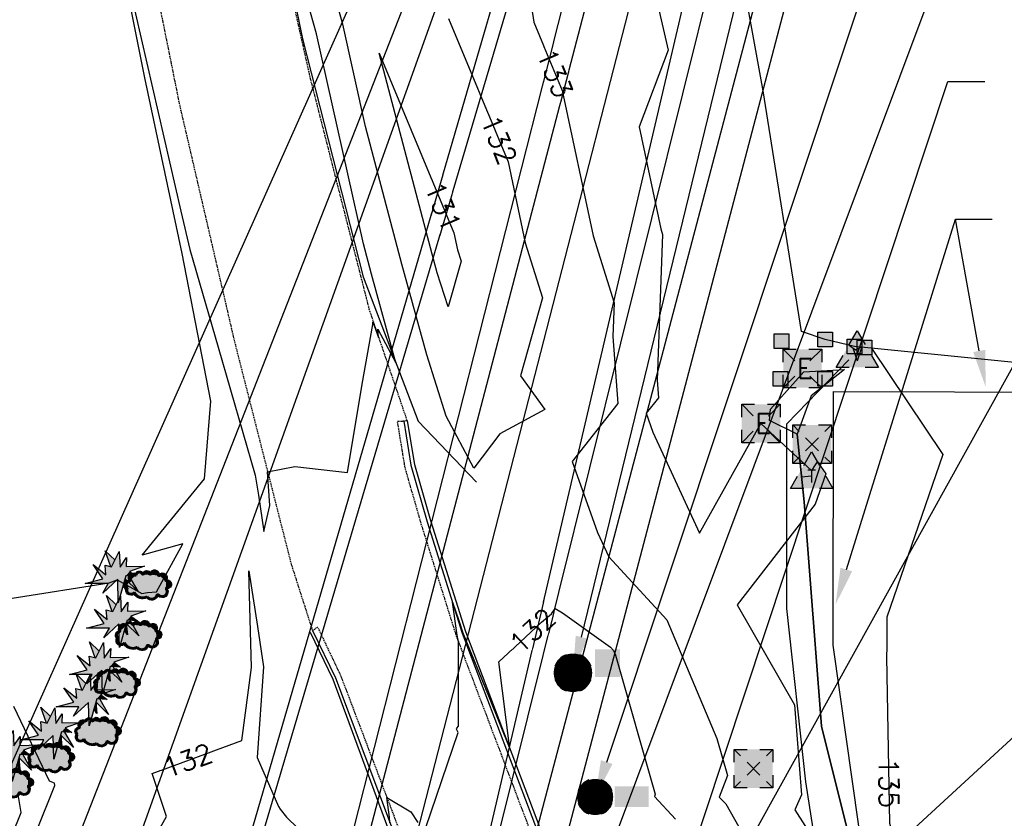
# Model space of a CAD drawing. Header units: feet. Extents: x 351431 to 355879, y 310968 to 329728.
# Tile 143 of 254: x 353538 to 353739, y 321791 to 321954. Entities that reach past the tile are written whole.
import ezdxf
from ezdxf.enums import TextEntityAlignment as Align

# ---------------------------------------------------------------- set-up
doc = ezdxf.new("R2010")
doc.units = ezdxf.units.FT
doc.header["$MEASUREMENT"] = 0
doc.linetypes.add('D25', pattern=[0.375, 0.25, -0.125])
for name, color, linetype in [('ELIF', 153, 'LINKFENCE'), ('ELTCH-EG1', 253, 'Continuous'), ('ELTCN-EG1', 251, 'Continuous'), ('ELTNB-EG1', 55, 'Continuous'), ('ELUEU', 153, 'UE'), ('ELUTU', 153, 'UT'), ('ELYCB-BACK', 5, 'Continuous'), ('ELYCB-FL', 2, 'Continuous'), ('ELYSP', 1, 'D25'), ('ELYSS', 2, 'Continuous'), ('ESIO', 4, 'Continuous'), ('ESIP', 41, 'Continuous'), ('ESMask', 155, 'Continuous'), ('ESUD', 5, 'Continuous'), ('ESUE', 2, 'Continuous'), ('ESUS', 5, 'Continuous'), ('ESUT', 2, 'Continuous'), ('ESUV', 13, 'Continuous'), ('ETFS', 6, 'Continuous'), ('ETIF', 4, 'Continuous'), ('ETTC', 252, 'Continuous'), ('ETUD', 4, 'Continuous'), ('ETUS', 2, 'Continuous')]:
    doc.layers.add(name, color=color, linetype=linetype)
doc.styles.add('L60', font='simplex', dxfattribs={"height": 2.4})
doc.styles.add('L80', font='simplex', dxfattribs={"height": 4})
doc.styles.add('ROMANSM', font='romansm.shx')
doc.linetypes.add('LINKFENCE', pattern='A,0.25,-0.08,0.25,-0.08,["X",ROMANSM,S=0.08,R=0,X=-0.004,Y=-0.04],-0.12', length=0.78)
doc.linetypes.add('UE', pattern='A,0.25,-0.07,0.07,-0.07,0.07,-0.07,0.07,-0.07,0.25,-0.06,["UE",ROMANSM,S=0.08,R=0,X=-0.02,Y=-0.04],-0.175', length=1.225)
doc.linetypes.add('UT', pattern='A,0.25,-0.07,0.07,-0.07,0.07,-0.07,0.25,-0.08,["UT",ROMANSM,S=0.08,R=0,X=-0.04,Y=-0.04],-0.15', length=1.08)

# ---------------------------------------------------------------- blocks, each defined once
blk = doc.blocks.new('ESIPOST')
blk.add_lwpolyline([(0.03, 0.0299), (0.03, -0.03), (-0.03, -0.03), (-0.03, 0.0299), (0.03, 0.0299)])
at = {"layer": 'ESMask'}
blk.add_solid([(-0.03, -0.03), (-0.03, 0.0299), (0.03, -0.03), (0.03, 0.0299)], dxfattribs=at)
blk = doc.blocks.new('ESICTREE')
blk.add_lwpolyline([(-0.0228, 0.0326), (0.0086, 0.0955), (0.012, 0.0318), (0.0384, 0.0707), (0.0368, 0.0342), (0.1121, 0.0359), (0.0509, 0.0144), (0.0782, -0.0055), (0.036, -0.003), (0.0045, -0.1139), (0.002, -0.0179), (-0.0592, -0.0742), (-0.0369, -0.0353), (-0.1304, -0.0353), (-0.0584, -0.0162), (-0.0982, 0.0425), (-0.046, 0.0003), (-0.0493, 0.04)], close=True)
for points in [[(-0.0255, 0.0334), (-0.0485, 0.0988), (-0.0089, 0.0605)], [(0.0483, -0.0037), (0.084, -0.0667), (0.0324, -0.0157), (0.0368, -0.0626), (0.0245, -0.0432)]]:
    blk.add_lwpolyline(points)
at = {"layer": 'ESMask'}
for points in [[(-0.0255, 0.0334), (-0.0485, 0.0988), (-0.0228, 0.0326), (-0.0089, 0.0605)], [(-0.0228, 0.0326), (0.0086, 0.0955), (-0.0369, -0.0353), (0.002, -0.0179)], [(0.002, -0.0179), (0.0086, 0.0955), (0.036, -0.003), (0.012, 0.0318)], [(-0.0369, -0.0353), (-0.0584, -0.0162), (-0.046, 0.0003), (-0.0982, 0.0425)], [(0.012, 0.0318), (0.0384, 0.0707), (0.036, -0.003), (0.0368, 0.0342)], [(-0.046, 0.0003), (-0.0369, -0.0353), (-0.0493, 0.04), (-0.0228, 0.0326)], [(0.0368, 0.0342), (0.1121, 0.0359), (0.036, -0.003), (0.0509, 0.0144)], [(0.036, -0.003), (0.0509, 0.0144), (0.0782, -0.0055)], [(-0.0369, -0.0353), (-0.1304, -0.0353), (-0.0584, -0.0162)], [(-0.0369, -0.0353), (0.002, -0.0179), (-0.0592, -0.0742)], [(0.002, -0.0179), (0.036, -0.003), (0.0045, -0.1139)], [(0.0245, -0.0432), (0.0368, -0.0626), (0.0324, -0.0157)], [(0.0324, -0.0157), (0.036, -0.003), (0.084, -0.0667), (0.0483, -0.0037)]]:
    blk.add_solid(points, dxfattribs=at)
blk = doc.blocks.new('ESIDTREE')
blk.add_lwpolyline([(-0.0825, 0.0208, -0.658219), (-0.0543, 0.049, -0.594626), (-0.0245, 0.0498, -0.704437), (0.0052, 0.0498, -0.885068), (0.0416, 0.0438, -0.916303), (0.0721, 0.0223, -1.027393), (0.0751, -0.0141, -0.880235), (0.0364, -0.0431, -0.569977), (-0.0089, -0.052, -0.370407), (-0.061, -0.0364, -0.824221), (-0.0922, -0.0097, -0.566054), (-0.0825, 0.0208, -0.480508)], format="xyb")
at = {"layer": 'ESMask', "const_width": 0.01}
blk.add_lwpolyline([(-0.0779, 0.0227, -0.792768), (-0.0511, 0.0413, -0.768721), (-0.0289, 0.0473, 0.639322), (-0.0198, 0.0481, -0.704437), (0.0005, 0.0481, 0.72706), (0.01, 0.0484, -0.885068), (0.0366, 0.044, 0.713475), (0.0454, 0.0406, -0.916303), (0.0678, 0.0248, 0.615666), (0.0727, 0.0173, -1.027393), (0.0748, -0.0091, 0.556873), (0.0707, -0.0166, -0.880235), (0.04, -0.0396, 0.556256), (0.0317, -0.0414, -0.62875), (-0.0075, -0.0457, -0.457201), (-0.0599, -0.0275, -1.148825), (-0.0854, -0.0089, -0.666281), (-0.0814, 0.0159, 0.45741)], format="xyb", close=True, dxfattribs=at)
at = {"layer": 'ESMask'}
for points in [[(-0.0825, 0.0208), (-0.0543, 0.049), (0.0721, 0.0223), (0.0416, 0.0438)], [(-0.079, 0.0326), (-0.0729, 0.0238), (-0.0638, 0.0466), (-0.0573, 0.0372)], [(-0.0187, 0.044), (-0.0158, 0.0532), (-0.0004, 0.0423), (-0.0009, 0.052)], [(0.0105, 0.0432), (0.0168, 0.0574), (0.0348, 0.0399), (0.0336, 0.0548)], [(0.0445, 0.0383), (0.0562, 0.0462), (0.0628, 0.0226), (0.0702, 0.0328)], [(-0.0825, 0.0208), (-0.0922, -0.0097), (0.0721, 0.0223), (0.0751, -0.0141)], [(0.0704, -0.0072), (0.085, -0.004), (0.0691, 0.0173), (0.0823, 0.0154)], [(-0.087, -0.0082), (-0.0836, -0.0336), (0.0749, -0.0108), (0.0649, -0.0431)], [(-0.0495, -0.0328), (-0.05, -0.0434), (0.0292, -0.0385), (0.018, -0.0545)]]:
    blk.add_solid(points, dxfattribs=at)
blk = doc.blocks.new('ESUELOAD')
for p, q in [((-0.0789, 0.0789), (-0.0526, 0.0526)), ((0.0526, 0.0526), (0.0789, 0.0789)), ((-0.0263, 0.0263), (0.0263, -0.0263)), ((-0.0263, -0.0263), (0.0263, 0.0263)), ((-0.0789, -0.0789), (-0.0526, -0.0526)), ((0.0526, -0.0526), (0.0789, -0.0789))]:
    blk.add_line(p, q)
for points in [[(-0.0789, 0.0263), (-0.0789, 0.0789), (-0.0263, 0.0789)], [(0.0263, 0.0789), (0.0789, 0.0789), (0.0789, 0.0263)], [(-0.0263, -0.0789), (-0.0789, -0.0789), (-0.0789, -0.0263)], [(0.0789, -0.0263), (0.0789, -0.0789), (0.0263, -0.0789)]]:
    blk.add_lwpolyline(points)
at = {"layer": 'ESMask'}
blk.add_solid([(-0.0789, -0.0789), (-0.0789, 0.0789), (0.0789, -0.0789), (0.0789, 0.0789)], dxfattribs=at)
blk = doc.blocks.new('ESUTPED')
for points in [[(-0.0325, 0.0438), (0, 0.1), (0.0325, 0.0438)], [(-0.0325, -0.05), (-0.0866, -0.05), (-0.058, -0.0005)], [(0.058, -0.0005), (0.0866, -0.05), (0.0325, -0.05)]]:
    blk.add_lwpolyline(points)
at = {"layer": 'ESMask'}
blk.add_solid([(-0.0866, -0.05), (0, 0.1), (0.0866, -0.05)], dxfattribs=at)
at = {"style": 'L60'}
blk.add_text('T', height=0.0528, dxfattribs=at).set_placement((0, -0.0001), align=Align.MIDDLE)
blk = doc.blocks.new('ESUETRANS')
for p, q in [((-0.0787, 0.0787), (-0.0314, 0.0314)), ((0.0307, 0.0307), (0.0787, 0.0787)), ((-0.0787, -0.0787), (-0.0314, -0.0314)), ((0.0307, -0.0307), (0.0787, -0.0787))]:
    blk.add_line(p, q)
for points in [[(-0.0787, 0.0262), (-0.0787, 0.0787), (-0.0262, 0.0787)], [(0.0262, 0.0787), (0.0787, 0.0787), (0.0787, 0.0262)], [(-0.0787, -0.0787), (-0.0787, -0.0262)], [(0.0787, -0.0262), (0.0787, -0.0787), (0.0262, -0.0787)], [(-0.0262, -0.0787), (-0.0787, -0.0787)]]:
    blk.add_lwpolyline(points)
at = {"layer": 'ESMask'}
blk.add_solid([(-0.0787, 0.0787), (-0.0787, -0.0787), (0.0787, 0.0787), (0.0787, -0.0787)], dxfattribs=at)
at = {"style": 'L80'}
blk.add_text('E', height=0.08, dxfattribs=at).set_placement((-0.0232, -0.0394))
blk = doc.blocks.new('ESUDFI')
for p, q in [((0.0005, 0.0379), (0.0133, 0.0508)), ((-0.0246, 0.0125), (-0.012, 0.0252)), ((-0.0118, -0.0119), (0.0118, 0.0119)), ((0.0236, 0.0239), (0.0369, 0.0373)), ((0.0379, 0.001), (0.0506, 0.0139)), ((-0.0506, -0.0139), (-0.0371, -0.0002)), ((-0.0369, -0.0373), (-0.0236, -0.0239)), ((-0.0133, -0.0508), (0.0002, -0.0371)), ((0.0128, -0.0244), (0.0253, -0.0117))]:
    blk.add_line(p, q)
for radius, start, end in [(0.0787, 110, 160), (0.0525, 332.8055, 117.8903), (0.0787, 20, 70), (0.0525, 152.8055, 297.8903), (0.0787, 200, 250), (0.0787, 290, 340)]:
    blk.add_arc((0, 0), radius, start, end)
at = {"layer": 'ESMask', "const_width": 0.0787}
blk.add_lwpolyline([(-0.0394, 0, 1), (0.0394, 0, 1)], format="xyb", close=True, dxfattribs=at)
at = {"layer": 'ESMask', "color": 155}
blk.add_solid([(0.0906, -0.0176), (0.0906, 0.0964), (0.1931, -0.0176), (0.1931, 0.0964)], dxfattribs=at)
blk = doc.blocks.new('ESUVPED')
for points in [[(-0.0325, 0.0443), (-0.0001, 0.1005), (0.0324, 0.0443)], [(-0.0325, -0.0495), (-0.0866, -0.0495), (-0.0581, 0)], [(0.0579, 0), (0.0865, -0.0495), (0.0324, -0.0495)]]:
    blk.add_lwpolyline(points)
at = {"layer": 'ESMask'}
blk.add_solid([(-0.0866, -0.0495), (-0.0001, 0.1005), (0.0865, -0.0495)], dxfattribs=at)
at = {"style": 'L60'}
blk.add_text('V', height=0.0528, dxfattribs=at).set_placement((-0.0005, 0.0043), align=Align.MIDDLE)
blk = doc.blocks.new('ESUSMHOLE')
for radius, start, end in [(0.0738, 110, 160), (0.0492, 65, 115), (0.0738, 20, 70), (0.0492, 155, 205), (0.0492, 335, 25), (0.0738, 200, 250), (0.0738, 290, 340), (0.0492, 245, 295)]:
    blk.add_arc((0, 0), radius, start, end)
at = {"layer": 'ESMask', "const_width": 0.0738}
blk.add_lwpolyline([(-0.0369, 0, 1), (0.0369, 0, 1)], format="xyb", close=True, dxfattribs=at)
at = {"layer": 'ESMask'}
blk.add_solid([(0.0796, -0.0411), (0.0796, 0.0441), (0.2186, -0.0411), (0.2186, 0.0441)], dxfattribs=at)

msp = doc.modelspace()

# ---------------------------------------------------------------- linework, layer by layer
at = {"layer": 'ELIF', "flags": 128}
msp.add_lwpolyline([(353720.98, 321759.47), (353709.67, 321789.03), (353704.39, 321826.03), (353704.43, 321877.9), (353803.47, 321877.65), (353803.22, 321741.8)], close=True, dxfattribs=at)
at = {"layer": 'ELTCH-EG1', "elevation": 135, "flags": 128}
msp.add_lwpolyline([(353707.64, 321887.39), (353708.97, 321886.42), (353710.07, 321886.99)], dxfattribs=at)
at = {"layer": 'ELTCN-EG1', "flags": 128}
for points, elevation in [([(353666.75, 321964.6), (353670.65, 321947.7), (353664.69, 321931.99), (353669.13, 321911.15), (353669.49, 321910.02), (353668.37, 321880.22), (353668.64, 321876.6), (353666.16, 321873.45), (353667.53, 321869.62), (353677.07, 321848.98), (353689.62, 321871.36), (353700.01, 321861.71), (353700.49, 321862.53), (353701.21, 321863.56), (353702.87, 321861.08), (353700.73, 321854.85), (353684.74, 321834.32), (353696.51, 321813.83), (353697.89, 321795.47), (353696.53, 321792.43), (353701.75, 321784.32)], 134), ([(353536.44, 321835.68), (353556.34, 321838.83), (353557.98, 321839.4), (353562.96, 321836.63), (353564.16, 321836.83), (353565.96, 321836.97), (353571.38, 321846.77), (353563.09, 321844.46), (353575.79, 321860.09), (353577.11, 321875.93), (353571.24, 321906.14), (353563.6, 321942.01), (353560.02, 321960.18)], 133), ([(353560.51, 321960.25), (353571, 321914.78), (353572.79, 321906.91), (353578.59, 321886.99), (353586.2, 321860.84), (353586.84, 321856.69), (353587.96, 321849.32), (353589.19, 321854.6), (353588.72, 321861.5), (353594.28, 321862.55), (353605.08, 321861.33), (353608.08, 321879.44), (353610.26, 321891.58), (353610.26, 321892.16), (353611.43, 321888.95), (353611.23, 321890.67), (353614.96, 321883.78), (353609.97, 321901.92), (353608.36, 321908.07), (353598.74, 321951.04), (353596.26, 321959.81)], 133), ([(353650.37, 321823.01), (353651.49, 321821.91), (353651.2, 321818.71), (353649.4, 321820.95), (353650.37, 321823.01)], 131), ([(353530.12, 321760.01), (353545.22, 321797.39), (353545.15, 321797.87), (353544.13, 321798.23), (353536.84, 321813.49)], 133), ([(353527.76, 321765.8), (353538.28, 321791.86), (353537.78, 321795.15)], 134), ([(353613.74, 321789.76), (353613.65, 321790.93), (353613.12, 321794.91), (353618, 321792), (353619.45, 321789.78)], 132)]:
    msp.add_lwpolyline(points, dxfattribs=dict(at, elevation=elevation))
at = {"layer": 'ELUEU', "flags": 128}
msp.add_lwpolyline([(353721.77, 321704.52), (353722.16, 321740.23), (353710.11, 321777.03), (353702, 321809.52), (353698.45, 321855.38), (353697.02, 321869.19), (353691.4, 321871.96), (353691.57, 321874.33), (353698.39, 321881.9), (353706.71, 321882.4)], dxfattribs=at)
at = {"layer": 'ELUTU', "flags": 128}
msp.add_lwpolyline([(353706.71, 321882.4), (353699.92, 321877.03), (353697.02, 321869.19), (353698.45, 321855.38), (353702, 321809.52), (353710.11, 321777.03), (353722.16, 321740.23), (353721.77, 321704.52)], dxfattribs=at)
at = {"layer": 'ELUTU'}
msp.add_lwpolyline([(353699.99, 321860.61), (353697.93, 321860.4)], dxfattribs=at)
at = {"layer": 'ELYCB-BACK', "flags": 128}
msp.add_lwpolyline([(353617.24, 321871.91), (353618.78, 321862.99), (353622.03, 321851.51), (353629.18, 321828.85), (353644.71, 321787.86), (353647.19, 321782.38), (353648.68, 321779.22), (353651.41, 321774.24), (353661.19, 321760.49), (353674.17, 321748.31), (353688.39, 321738.87), (353704.07, 321732.2), (353706.02, 321731.56), (353711.62, 321729.9), (353714.59, 321729.25), (353720.68, 321728.08), (353722.86, 321727.86), (353738.01, 321725.94), (353757.51, 321724.52)], dxfattribs=at)
msp.add_lwpolyline([(353597.41, 321828.72), (353602.04, 321819.1), (353617.02, 321778.7), (353619.37, 321772.81), (353620.5, 321770.08), (353622.71, 321764.58), (353629.17, 321748.85), (353627.05, 321746.7, 0.228431), (353561.69, 321741.92), (353560.51, 321741.32), (353559.24, 321740.6), (353556.9, 321739.17), (353555.52, 321738.28), (353555.37, 321738.16, -0.0557), (353506, 321714.26)], format="xyb", dxfattribs=at)
at = {"layer": 'ELYCB-FL', "flags": 128}
msp.add_lwpolyline([(353616.6, 321871.83), (353618.04, 321862.84), (353621.37, 321851.24), (353628.54, 321828.54), (353644.07, 321787.64), (353646.52, 321781.95), (353648.05, 321778.85), (353650.83, 321773.74), (353660.72, 321759.96), (353673.79, 321747.77), (353688.08, 321738.25), (353703.73, 321731.45), (353705.79, 321730.9), (353711.44, 321729.17), (353714.45, 321728.52), (353720.64, 321727.37), (353738.01, 321725.21), (353757.5, 321723.77)], dxfattribs=at)
msp.add_lwpolyline([(353597.88, 321829.06), (353602.61, 321819.39), (353617.78, 321778.98), (353620.09, 321773.08), (353621.09, 321770.3), (353623.48, 321764.88), (353629.76, 321749.11, -1.057262), (353626.92, 321746.09, 0.227651), (353561.93, 321741.3), (353560.78, 321740.71), (353559.54, 321740.01), (353557.28, 321738.59), (353555.94, 321737.7), (353555.73, 321737.56, -0.053382), (353506.28, 321713.51)], format="xyb", dxfattribs=at)
at = {"layer": 'ELYSP', "flags": 128}
msp.add_lwpolyline([(353550.87, 323360.48), (353512.27, 323354.31), (353479.24, 323353.09), (353453.69, 323348.72), (353446.53, 323347.54), (353444.6, 323347.05), (353444.8, 323345.85), (353444.81, 323345.19), (353437.43, 323335.64), (353434.04, 323325.72), (353441.42, 323279.42), (353449.02, 323233.16), (353456.41, 323187.52), (353464.11, 323140.77), (353472.01, 323091.24), (353479.3, 323044.95), (353486.78, 322996.48), (353494.63, 322948.21), (353501.83, 322900.12), (353508.82, 322853.39), (353514.96, 322803.29), (353520.22, 322755.93), (353525.5, 322707.58), (353530.1, 322661.06), (353534.37, 322611.41), (353538.38, 322563.87), (353541.74, 322515.89), (353542.88, 322503.42), (353548.56, 322494.03), (353557.47, 322483.52), (353558.12, 322468.46), (353561.02, 322450.75), (353553.97, 322447), (353546.92, 322436.77), (353547.44, 322419.12), (353549.93, 322371.2), (353552.27, 322322.48), (353553.57, 322272.15), (353553.59, 322232.59), (353554.97, 322183.76), (353557.45, 322134.22), (353564.11, 322089.28), (353574.49, 322042.53), (353586.47, 321990.98), (353597.39, 321942.02), (353609.49, 321894.63), (353617.24, 321871.91), (353616.6, 321871.83), (353615.23, 321871.74), (353616.76, 321862.42), (353620.09, 321850.87), (353627.26, 321828.03), (353642.75, 321787.19), (353645.4, 321781.08), (353646.85, 321778.08), (353649.54, 321773.11), (353659.68, 321759.14), (353672.92, 321746.33), (353687.52, 321736.97), (353703.31, 321730.22), (353705.36, 321729.51), (353711.26, 321727.81), (353714.17, 321727.15), (353720.37, 321726.04), (353737.92, 321723.86), (353757.47, 321722.47), (353763.81, 321722.26), (353768.76, 321722.21), (353774.9, 321722.02), (353834.36, 321720.35), (353860.05, 321717.08), (353881.65, 321714.23), (353911.45, 321710.23), (353928.53, 321710.64), (353935.17, 321710.85), (353952.19, 321711.19), (353955.18, 321711.51), (353958.34, 321711.88), (353962.09, 321712.39), (353966.05, 321713.01), (353967.99, 321713.36), (353969.84, 321713.73), (353971.55, 321714.13), (353972.35, 321714.35), (353973.1, 321714.59), (353974.51, 321715.12), (353975.84, 321715.72), (353977.12, 321716.4), (353980.49, 321718.32), (353981.37, 321718.85), (353982.17, 321719.37), (353982.91, 321719.91), (353984.36, 321721.07), (353985.51, 321722.04), (353986.78, 321723.15), (353987.9, 321724.23), (353989.31, 321725.76), (353991.35, 321727.93), (353991.95, 321728.64), (353992.49, 321729.41), (353992.74, 321729.83), (353992.96, 321730.28), (353993.17, 321730.77), (353993.77, 321732.45), (353994.38, 321734.26), (353994.97, 321736.18), (353996.09, 321740.1), (353997.07, 321743.81), (353998.55, 321749.92), (353998.38, 321754.84), (353997.05, 321755.12), (353996.41, 321754.9)], dxfattribs=at)
msp.add_lwpolyline([(353506.07, 320824.63), (353503.46, 320782.93), (353500.33, 320734.19), (353496.72, 320684.2), (353492.59, 320634.9), (353491.44, 320617.73), (353490.07, 320613.94), (353488.23, 320610.83), (353485.39, 320609.95), (353482.76, 320611.04), (353479.98, 320615.57), (353479.45, 320631.47), (353477.93, 320681.47), (353476.75, 320731.4), (353477.14, 320781.23), (353475.6, 320830.9), (353475.05, 320881.16), (353473.84, 320931.06), (353473.13, 320980.79), (353472.12, 321030.46), (353471.6, 321080.76), (353470.75, 321126.76), (353470.2, 321176.51), (353470.34, 321226.57), (353470.3, 321276.6), (353470.42, 321326.93), (353470.07, 321376.61), (353469.79, 321426.34), (353469.66, 321476.68), (353469.55, 321526.41), (353468.6, 321576.43), (353468.52, 321598.95), (353468.45, 321626.72), (353468.27, 321676.53), (353467.81, 321726.47), (353467.54, 321776.88), (353468.44, 321826.58), (353468.46, 321876.42), (353468.45, 321926.8), (353468.74, 321976.5), (353468.89, 322026.7), (353468.61, 322076.57), (353468.69, 322126.86), (353468.12, 322177.91), (353468.07, 322228.83), (353467.13, 322279.49), (353466.13, 322329.72), (353465.57, 322380.46), (353467.33, 322399.86), (353463.16, 322430.33), (353462.19, 322452.44), (353464.18, 322454.33), (353466.4, 322453.41), (353467.86, 322451.3), (353470.73, 322430.56), (353475.53, 322389.79), (353477.12, 322380.89), (353485.47, 322330.41), (353494.99, 322279.71), (353505.44, 322229.24), (353517.18, 322177.56), (353527.93, 322131.21), (353539.12, 322084.25), (353549.65, 322038.19), (353561.08, 321984.22), (353570.67, 321936.62), (353581.84, 321888.51), (353593.53, 321842.65), (353597.88, 321829.06), (353598.93, 321829.77), (353603.67, 321819.8), (353618.98, 321779.46), (353621.27, 321773.51), (353622.41, 321770.79), (353624.6, 321765.24), (353631, 321749.5, -0.81762), (353626.57, 321744.87, 0.225016), (353562.44, 321740.06), (353561.32, 321739.48), (353560.13, 321738.79), (353557.94, 321737.38), (353556.65, 321736.5), (353556.41, 321736.35, -0.055037), (353506.64, 321712.25), (353482.87, 321705.1, -0.057493), (353426.83, 321698.34), (353376.72, 321698.15), (353350.13, 321698.02, -0.107748), (353307.72, 321705.54), (353305.8, 321706.34), (353303.72, 321707.3), (353301.68, 321708.28), (353297.59, 321710.38), (353256.32, 321733.62, 0.086105), (353224.98, 321746.78), (353215.34, 321749.34, -0.76876), (353213.59, 321755.37), (353217.2, 321759.92), (353222.34, 321767.76), (353224.39, 321770.95), (353227.2, 321775.44), (353227.7, 321776.28), (353228.54, 321777.87), (353229.93, 321780.77), (353230.31, 321781.64), (353231.05, 321783.56), (353232.42, 321786.94), (353233.04, 321788.67), (353233.18, 321789.15), (353233.97, 321791.88), (353235.59, 321797.86), (353237.15, 321803.91), (353246.82, 321852.63), (353256.31, 321901.06), (353264.08, 321941.01), (353267.01, 321950.8), (353268.3, 321950.28), (353268.82, 321949.99), (353274.47, 321986.46), (353284.88, 322036.97), (353296.01, 322088.82), (353306.5, 322140.61), (353315.06, 322190.84), (353321.92, 322241.88), (353326.28, 322296.1), (353328.87, 322347.75), (353330.09, 322390.37), (353330.34, 322462.82), (353329.91, 322524.55), (353328.65, 322562.41), (353329.67, 322567.85), (353332.43, 322571.37), (353335.15, 322572.35), (353339.03, 322571.06), (353342.59, 322568.32), (353346.33, 322523.2), (353348.78, 322473.96), (353353.15, 322424.64), (353356.11, 322374.67), (353358.7, 322325.49), (353360.94, 322276.17), (353362.5, 322225.99), (353363.61, 322176.73), (353364.65, 322127.05), (353365.16, 322078.18), (353365.95, 322028.24), (353365.04, 321978.64), (353365.03, 321929.34), (353365.16, 321879.64), (353365.54, 321825.59), (353367.07, 321776.1), (353367.15, 321725.83), (353367.22, 321676.06), (353367.41, 321626.24), (353367.34, 321576.47), (353366.92, 321526.51), (353366.08, 321476.15), (353365.92, 321426.76), (353366.14, 321376.02), (353366.62, 321326.46), (353366.55, 321276.13), (353366.95, 321225.84), (353366.97, 321176.2), (353366.94, 321125.87), (353366.88, 321076.23), (353367.03, 321026.23), (353367.23, 320975.65), (353367.48, 320929.85), (353367.29, 320884.96), (353364.76, 320882.42), (353361.73, 320882.17), (353360.44, 320885.86), (353355.3, 320929.84), (353349.12, 320979.72), (353343.95, 321029.62), (353339.92, 321061.4), (353331.62, 321117.06), (353322.97, 321169.11), (353312.96, 321219.73), (353301.05, 321272.58), (353289.15, 321323.44), (353274.08, 321374.63), (353256.71, 321422.68), (353238.85, 321469.1), (353220.66, 321519.3), (353216.16, 321526.6, -0.085093), (353210.74, 321536.42), (353198.56, 321569.49), (353198.18, 321570.56), (353196.06, 321575.58), (353194.93, 321578.26), (353192.68, 321583.25), (353192.35, 321583.87), (353181.13, 321603.22), (353180.63, 321604.37, -0.788542), (353185.33, 321608.86), (353186.17, 321608.68), (353197.23, 321606.24), (353207.96, 321603.97), (353208.94, 321603.77), (353209.85, 321603.64), (353210.32, 321603.62), (353211.07, 321603.66), (353220.23, 321604.62), (353223.1, 321604.99), (353226.03, 321605.46), (353227.54, 321605.75), (353229.09, 321606.08), (353230.71, 321606.45), (353231.75, 321606.73), (353232.74, 321607.02), (353233.68, 321607.34), (353235.47, 321608.03), (353237.19, 321608.79), (353240.69, 321610.46), (353242.61, 321611.34), (353243.64, 321611.83), (353245.84, 321612.97), (353248.03, 321614.19), (353258.79, 321620.96, -0.075575), (353319.38, 321646.59), (353344.98, 321652.13, -0.021543), (353378.57, 321655.14), (353385.61, 321655.28), (353424.79, 321655.26), (353466.24, 321655.6), (353474.26, 321655.59), (353477.62, 321655.42), (353479.27, 321655.29), (353480.93, 321655.11), (353482.44, 321654.88), (353486.36, 321654.11), (353488.78, 321653.59), (353491.14, 321653.04), (353493.5, 321652.45), (353495.94, 321651.79), (353498.55, 321651.04), (353500.97, 321650.3), (353502.45, 321649.79), (353503.88, 321649.26), (353505.31, 321648.68), (353506.78, 321648.03), (353508.33, 321647.3), (353509.83, 321646.56), (353513.09, 321644.87), (353516.46, 321643.06), (353522.24, 321639.84), (353524.72, 321638.42), (353557.73, 321617.72, 0.125973), (353589.54, 321606.37), (353590.74, 321606.15, -0.61117), (353594.14, 321598.29), (353583.39, 321580.29), (353580.64, 321575.1), (353580.1, 321574.02), (353579.32, 321572.33), (353577.96, 321569.33), (353577.26, 321567.63), (353576.92, 321566.68), (353575.82, 321563.48), (353574.52, 321559.54), (353573.92, 321557.57), (353573.34, 321555.5), (353572.77, 321553.27), (353572.5, 321552.11), (353571.98, 321549.55), (353571.5, 321546.87), (353570.76, 321542.2), (353570.47, 321540.19), (353569.57, 321532.63), (353564, 321484.74), (353558.21, 321435.29), (353555.42, 321411.56), (353552.45, 321401.62), (353551.17, 321402.26), (353550.58, 321402.5), (353548.63, 321384.55), (353543.21, 321334.67), (353537.78, 321284.94), (353532.06, 321233.97), (353527.37, 321182.77), (353524.09, 321132.73), (353520.99, 321082.39), (353518.21, 321030.45), (353515.38, 320980.99), (353512.3, 320929.94), (353509.4, 320880.56), (353506.02, 320824.87)], format="xyb", dxfattribs=at)
at = {"layer": 'ELYSS', "flags": 128}
msp.add_lwpolyline([(353568.95, 322446.74), (353562.02, 322448.84), (353557.1, 322442.78), (353555.26, 322390.76), (353555.42, 322344.44), (353556.77, 322299.44), (353556.66, 322248.05), (353556.46, 322197.53), (353559.05, 322146.88), (353566.59, 322093.54), (353575.24, 322044.77), (353585.41, 322000.35), (353595.86, 321949.97), (353608.24, 321901.35), (353619.51, 321871.86), (353631.47, 321859.35)], dxfattribs=at)
at = {"layer": 'ETFS', "linetype": 'ByBlock', "lineweight": -2}
msp.add_line((353727.88, 321941.25), (353735.38, 321941.25), dxfattribs=at)
at = {"layer": 'ETIF', "linetype": 'ByBlock', "lineweight": -2}
msp.add_line((353729.44, 321913.17), (353736.94, 321913.17), dxfattribs=at)
for points in [[(353707.09, 321841.52), (353729.44, 321913.17)], [(353734.27, 321886.2), (353729.44, 321913.17)]]:
    msp.add_lwpolyline(points, dxfattribs=at)
at = {"layer": 'ETIF'}
for points in [[(353735.5, 321886.42), (353735.59, 321878.82), (353733.04, 321885.98)], [(353708.28, 321841.15), (353704.86, 321834.36), (353705.9, 321841.89)]]:
    msp.add_solid(points, dxfattribs=at)
at = {"layer": 'ETUD', "linetype": 'ByBlock', "lineweight": -2}
msp.add_lwpolyline([(353652.95, 321827.7), (353708.55, 322056)], dxfattribs=at)
at = {"layer": 'ETUD'}
msp.add_solid([(353654.16, 321827.4), (353651.17, 321820.41), (353651.73, 321827.99)], dxfattribs=at)
at = {"layer": 'ETUS'}
msp.add_solid([(353659.26, 321801.76), (353655.71, 321795.03), (353656.89, 321802.55)], dxfattribs=at)

# ---------------------------------------------------------------- block references
at = {"layer": 'ESIO', "xscale": 50, "yscale": 50, "zscale": 50}
for name, p in [('ESICTREE', (353557.95, 321840.41)), ('ESIDTREE', (353564.45, 321838.3)), ('ESICTREE', (353558.19, 321831.29)), ('ESIDTREE', (353562.44, 321827.98)), ('ESICTREE', (353554.7, 321821.83)), ('ESIDTREE', (353558.04, 321818.22)), ('ESICTREE', (353551.98, 321815.23)), ('ESICTREE', (353544.79, 321808.46)), ('ESIDTREE', (353554.15, 321808.3)), ('ESICTREE', (353536.22, 321803.87)), ('ESIDTREE', (353544.59, 321802.99)), ('ESIDTREE', (353536.23, 321797.85))]:
    msp.add_blockref(name, p, dxfattribs=at)
at = {"layer": 'ESIP', "xscale": 50, "yscale": 50, "zscale": 50}
for p in [(353693.82, 321888.2), (353702.73, 321888.52), (353708.75, 321887.13), (353710.8, 321886.9), (353693.63, 321880.47), (353702.75, 321880.53)]:
    msp.add_blockref('ESIPOST', p, dxfattribs=at)
at = {"layer": 'ESUD', "xscale": 50, "yscale": 50, "zscale": 50}
msp.add_blockref('ESUDFI', (353651.17, 321820.41), dxfattribs=at)
at = {"layer": 'ESUE', "xscale": 50, "yscale": 50, "zscale": 50}
for name, p in [('ESUETRANS', (353698.11, 321882.61)), ('ESUETRANS', (353689.62, 321871.36)), ('ESUELOAD', (353700.08, 321867.12)), ('ESUELOAD', (353688.1, 321800.81))]:
    msp.add_blockref(name, p, dxfattribs=at)
at = {"layer": 'ESUS', "xscale": 50, "yscale": 50, "zscale": 50}
msp.add_blockref('ESUSMHOLE', (353655.71, 321795.03), dxfattribs=at)
at = {"layer": 'ESUT', "xscale": 50, "yscale": 50, "zscale": 50}
msp.add_blockref('ESUTPED', (353699.99, 321860.61), dxfattribs=at)
at = {"layer": 'ESUV', "xscale": 50, "yscale": 50, "zscale": 50}
msp.add_blockref('ESUVPED', (353709.32, 321885.3), dxfattribs=at)

# ---------------------------------------------------------------- next in the draw order: texts
at = {"layer": 'ETTC', "char_height": 4, "attachment_point": 5, "style": 'L80', "bg_fill": 3, "box_fill_scale": 1.2, "bg_fill_color": 256}
for s, insert, rotation, bg_fill_transparency in [('{133}', (353647.47, 321942.99, 133), 292.5631, 747), ('{132}', (353636.02, 321929.38, 132), 292.5631, 742), ('{131}', (353624.58, 321915.76, 131), 292.5631, 737), ('{132}', (353642.89, 321829.05, 132), 42.9249, 727), ('{132}', (353572.37, 321802.5, 132), 20.0999, 732), ('{135}', (353715.78, 321797.86, 135), 271.0169, 722)]:
    msp.add_mtext(s, dxfattribs=dict(at, insert=insert, rotation=rotation, bg_fill_transparency=bg_fill_transparency))

# ---------------------------------------------------------------- next in the draw order: linework, layer by layer
at = {"layer": 'ELTCH-EG1', "elevation": 135, "flags": 128}
msp.add_lwpolyline([(353712.23, 321886.76), (353726.82, 321865.03), (353715.4, 321831.77), (353715.34, 321825.65), (353715.32, 321823.67), (353715.92, 321789.69), (353718.94, 321778.71), (353714.58, 321776.2), (353717.49, 321760.05), (353718.62, 321757.52), (353723.68, 321754.57), (353741, 321747.99)], dxfattribs=at)
at = {"layer": 'ELTCN-EG1', "flags": 128}
for points, elevation in [([(353637.73, 321988.42), (353643.15, 321953.4), (353648.95, 321939.44), (353655.28, 321909.73), (353659.59, 321896.03), (353659.33, 321889.15), (353660.37, 321875.48), (353651.01, 321863.59), (353656.17, 321849.12), (353658.49, 321844.1), (353670.36, 321831.24), (353680.63, 321806.95), (353682.78, 321799.42), (353681.1, 321794.99), (353682.41, 321793.61), (353688.9, 321782.2), (353691.47, 321778.2), (353692.33, 321773.56), (353698.85, 321761.67), (353705.59, 321757.24), (353715.79, 321750.24), (353725.91, 321745.5), (353734.61, 321742.87), (353744.1, 321740.68)], 133), ([(353625.72, 321954.17), (353637.89, 321924.87), (353641.42, 321908.31), (353644.96, 321897.08), (353640.41, 321881.11), (353645.39, 321874.24), (353636.2, 321869.25), (353630.93, 321862.26), (353625.27, 321872.85), (353621.26, 321885.43), (353616.17, 321903.96), (353608.77, 321932.09), (353604.09, 321953.02), (353597.01, 321978.02)], 132), ([(353611.56, 321947.1), (353626.84, 321910.31), (353627.57, 321906.89), (353628.3, 321904.57), (353625.63, 321895.21), (353623.41, 321902.17), (353622.36, 321905.99), (353611.56, 321947.1)], 131), ([(353562.82, 321781.6), (353568.05, 321791.05), (353565.09, 321799.83), (353583.44, 321806.55), (353585.39, 321821.46), (353584.89, 321841.23), (353586.64, 321829.9), (353587.9, 321821.6), (353586.57, 321803.09), (353590.94, 321793.06), (353591.31, 321792.56), (353592.56, 321790.89), (353601.78, 321781.99)], 132), ([(353621.07, 321788.77), (353627.66, 321808.18), (353627.36, 321808.91), (353627.44, 321809.07), (353627.74, 321809.51), (353627.74, 321826.75), (353627.47, 321828.11), (353626.55, 321834.85), (353627.82, 321831.1), (353628.67, 321828.61), (353634.06, 321815.35), (353638.26, 321804.89), (353635.99, 321822.63), (353644.74, 321830.77), (353646.81, 321832.45), (353647.56, 321833.53), (353649, 321832.64), (353658.83, 321825.66), (353659.49, 321824.95), (353659.88, 321824.02), (353668, 321795.57), (353667.82, 321795.09), (353672.17, 321790.51)], 132)]:
    msp.add_lwpolyline(points, dxfattribs=dict(at, elevation=elevation))
at = {"layer": 'ELTNB-EG1'}
msp.add_polyline3d([(353904.69, 321815.94, 140.17), (353858.9, 321801.9, 139.52), (353821.11, 321800.76, 138.87), (353815.47, 321822.09, 138.66), (353803.47, 321877.65, 138.2), (353710.8, 321886.9, 134.95), (353708.75, 321887.13, 135.09), (353702.73, 321888.52, 134.6), (353697.94, 321890.16, 134.74), (353690.05, 321939.38, 134.15), (353681.39, 321987.09, 134.17), (353673.55, 322035.89, 134.05), (353671.09, 322083.98, 134.15), (353693.29, 322168.37, 134.14), (353709.16, 322191.46, 133.62), (353775.63, 322277.88, 132.44)], dxfattribs=at)
at = {"layer": 'ELUTU', "flags": 128}
msp.add_lwpolyline([(353262.3, 321248.49), (353318.84, 321250.15), (353376.74, 321240.63), (353422.4, 321242.96), (353469.36, 321244.73), (353531.09, 321248.23), (353566.66, 321245.38), (353597.17, 321239.93), (353606.08, 321259.14), (353619.94, 321307.53), (353639.16, 321370.41), (353663.22, 321465.08), (353676.54, 321518.51), (353676.54, 321519.21), (353695.09, 321581.43), (353701.11, 321597.94), (353706.79, 321605.63), (353717.55, 321610.86), (353723.48, 321610.7), (353719.63, 321616.32), (353715.55, 321630.04), (353710.39, 321668.02), (353706.8, 321733.55), (353704.45, 321761.85), (353698.82, 321798.09), (353694.91, 321833.57), (353694.9, 321871.29), (353707.58, 321884.41)], dxfattribs=at)
at = {"layer": 'ETFS', "linetype": 'ByBlock', "lineweight": -2}
for points in [[(353524.47, 321680.74), (353684.25, 322127.03)], [(353539.52, 321630.59), (353684.25, 322127.05)], [(353539.52, 321630.59), (353684.25, 322127.05)], [(353576.2, 321669.94), (353687.9, 322109.35)], [(353576.2, 321669.94), (353687.9, 322109.35)], [(353612.46, 321761.03), (353699.01, 322097.44)], [(353627.23, 321758.32), (353704.55, 322088.4)], [(353616.55, 321709.39), (353705.34, 322066.26)], [(353616.55, 321709.39), (353705.34, 322066.26)], [(353621.29, 321702.98), (353709.99, 322039.07)], [(353658.25, 321782.68), (353724.04, 321958.3)], [(353669.79, 321766.16), (353727.88, 321941.25)], [(353627.36, 321677.84), (353750.91, 321900.55)], [(353627.36, 321677.84), (353750.91, 321900.55)]]:
    msp.add_lwpolyline(points, dxfattribs=at)
at = {"layer": 'ETUD', "linetype": 'ByBlock', "lineweight": -2}
for points in [[(353498.45, 321716.98), (353683.25, 322131.04)], [(353499.11, 321657.01), (353683.96, 322128.7)], [(353557.28, 321684.53), (353686.91, 322122.63)], [(353680.88, 321751.74), (353933.23, 321983.84)]]:
    msp.add_lwpolyline(points, dxfattribs=at)
at = {"layer": 'ETUS', "linetype": 'ByBlock', "lineweight": -2}
for points in [[(353579.48, 321672.85), (353692.16, 322103.35)], [(353631.49, 321717.13), (353712.41, 322024.51)], [(353658.08, 321802.15), (353720.74, 321990.43)]]:
    msp.add_lwpolyline(points, dxfattribs=at)

doc.saveas('drawing.dxf')
